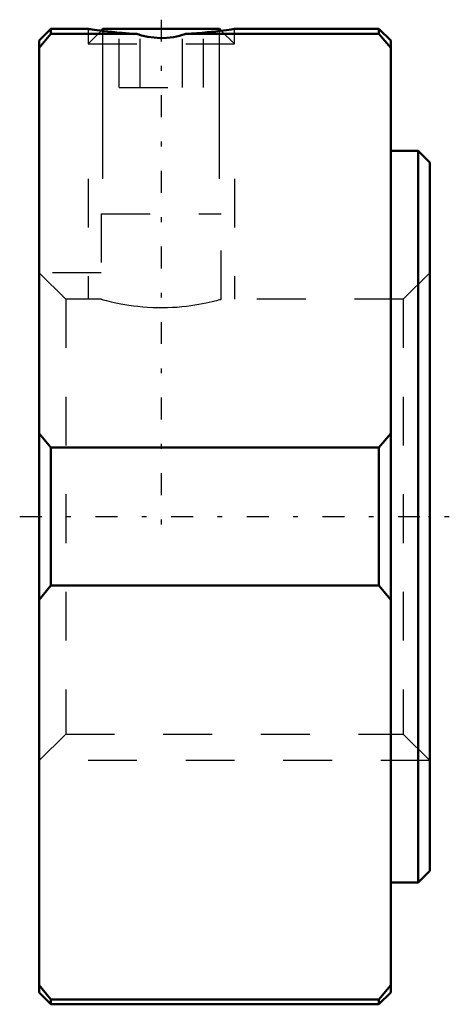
# Model space of a CAD drawing. Header units: millimetres. Extents: x -8.4 to 0.4, y -10 to 10.2.
import ezdxf

# ---------------------------------------------------------------- set-up
doc = ezdxf.new("R2010")
doc.units = ezdxf.units.MM
doc.linetypes.add('Center', pattern=[1.5, 0.45, -0.5, 0.05, -0.5])
doc.linetypes.add('Dashed', pattern=[2, 1, -1])
for name, color, linetype, lineweight in [('2d ConnectionPoints', 7, 'Continuous', 50), ('AM_0', 7, 'Continuous', 50), ('AM_5', 3, 'Continuous', 25), ('AM_7', 7, 'Center', 25), ('AM_9', 6, 'Dashed', 25)]:
    doc.layers.add(name, color=color, linetype=linetype, lineweight=lineweight)

msp = doc.modelspace()

# ---------------------------------------------------------------- linework, layer by layer
at = {"layer": '2d ConnectionPoints'}
msp.add_point((0, 0), dxfattribs=at)
at = {"layer": 'AM_0'}
for p, q in [((-7.76, 10), (-8, 9.76)), ((-7.76, 9.899), (-8, 9.61)), ((-7, 10), (-7.76, 10)), ((-7.76, 10), (-7.76, 9.899)), ((-6, 9.899), (-7.76, 9.899)), ((-6.694, 10), (-6.73, 9.963)), ((-6.694, 10), (-4.306, 10)), ((-1.04, 9.899), (-5, 9.899)), ((-4.27, 9.963), (-4.306, 10)), ((-1.04, 10), (-4, 10)), ((-0.8, 9.76), (-1.04, 10)), ((-1.04, 10), (-1.04, 9.899)), ((-0.8, 9.61), (-1.04, 9.899)), ((-8, 9.76), (-8, -9.76)), ((-0.8, 9.76), (-0.8, -9.76)), ((-0.24, 7.5), (-0.8, 7.5)), ((0, 7.26), (-0.24, 7.5)), ((-0.24, 7.5), (-0.24, -7.5)), ((0, 7.26), (0, -7.26)), ((-8, 1.704), (-7.76, 1.414)), ((-1.04, 1.414), (-0.8, 1.704)), ((-7.76, 1.414), (-1.04, 1.414)), ((-7.76, 1.414), (-7.76, -1.414)), ((-1.04, 1.414), (-1.04, -1.414)), ((-7.76, -1.414), (-8, -1.704)), ((-1.04, -1.414), (-7.76, -1.414)), ((-0.8, -1.704), (-1.04, -1.414)), ((-0.24, -7.5), (0, -7.26)), ((-0.8, -7.5), (-0.24, -7.5)), ((-8, -9.61), (-7.76, -9.899)), ((-1.04, -9.899), (-0.8, -9.61)), ((-8, -9.76), (-7.76, -10)), ((-1.04, -10), (-0.8, -9.76)), ((-7.76, -9.899), (-7.76, -10)), ((-7.76, -9.899), (-1.04, -9.899)), ((-7.76, -10), (-1.04, -10)), ((-1.04, -9.899), (-1.04, -10))]:
    msp.add_line(p, q, dxfattribs=at)
for points in [[(-7, 10), (-6.995, 9.999), (-6.98, 9.997), (-6.953, 9.993), (-6.917, 9.988), (-6.871, 9.981), (-6.816, 9.974), (-6.751, 9.966), (-6.676, 9.957), (-6.595, 9.947), (-6.506, 9.938), (-6.408, 9.928), (-6.303, 9.919), (-6.156, 9.909), (-6, 9.899)], [(-5, 9.899), (-5.125, 9.861), (-5.253, 9.834), (-5.383, 9.818), (-5.514, 9.814), (-5.645, 9.821), (-5.774, 9.839), (-5.902, 9.868), (-6, 9.899)], [(-5, 9.899), (-4.884, 9.906), (-4.773, 9.914), (-4.663, 9.922), (-4.56, 9.931), (-4.466, 9.941), (-4.379, 9.95), (-4.298, 9.96), (-4.226, 9.969), (-4.164, 9.977), (-4.112, 9.984), (-4.068, 9.99), (-4.035, 9.995), (-4.009, 9.999), (-4, 10)]]:
    msp.add_lwpolyline(points, dxfattribs=at)
at = {"layer": 'AM_5'}
for p, q in [((-6.694, 6.929), (-6.694, 10)), ((-4.306, 6.929), (-4.306, 10))]:
    msp.add_line(p, q, dxfattribs=at)
at = {"layer": 'AM_5', "linetype": 'Dashed'}
for p, q in [((-7, 6.929), (-7, 4.458)), ((-4, 6.929), (-4, 4.458)), ((-6.73, 5), (-8, 5)), ((0, -5), (-8, -5))]:
    msp.add_line(p, q, dxfattribs=at)
at = {"layer": 'AM_7'}
for p, q in [((-5.5, 10.19), (-5.5, -0.346)), ((-8.4, 0), (0.4, 0))]:
    msp.add_line(p, q, dxfattribs=at)
at = {"layer": 'AM_9'}
for p, q in [((-7, 10), (-7, 9.694)), ((-6.73, 9.963), (-7, 9.694)), ((-6.366, 8.8), (-6.366, 10)), ((-5.933, 8.8), (-5.933, 10)), ((-5.067, 8.8), (-5.067, 10)), ((-4.634, 8.8), (-4.634, 10)), ((-4, 9.694), (-4.27, 9.963)), ((-4, 9.694), (-4, 10)), ((-7, 9.694), (-4, 9.694)), ((-6.366, 8.8), (-4.634, 8.8)), ((-6.73, 6.209), (-6.73, 4.458)), ((-6.73, 6.209), (-4.271, 6.209)), ((-4.271, 4.458), (-4.271, 6.209)), ((-7.458, 4.458), (-8, 5)), ((0, 5), (-0.542, 4.458)), ((-6.73, 4.458), (-7.458, 4.458)), ((-7.458, 4.458), (-7.458, -4.458)), ((-0.542, 4.458), (-4.271, 4.458)), ((-0.542, 4.458), (-0.542, -4.458)), ((-8, -5), (-7.458, -4.458)), ((-7.458, -4.458), (-0.542, -4.458)), ((-0.542, -4.458), (0, -5))]:
    msp.add_line(p, q, dxfattribs=at)
msp.add_lwpolyline([(-6.73, 4.458), (-6.729, 4.458), (-6.724, 4.457), (-6.71, 4.453), (-6.689, 4.447), (-6.659, 4.439), (-6.621, 4.43), (-6.577, 4.419), (-6.525, 4.407), (-6.466, 4.393), (-6.399, 4.379), (-6.327, 4.365), (-6.248, 4.35), (-6.162, 4.337), (-6.071, 4.324), (-5.978, 4.312), (-5.881, 4.303), (-5.779, 4.295), (-5.674, 4.289), (-5.574, 4.286), (-5.473, 4.286), (-5.37, 4.288), (-5.268, 4.292), (-5.172, 4.298), (-5.079, 4.306), (-4.986, 4.316), (-4.896, 4.328), (-4.811, 4.341), (-4.731, 4.354), (-4.654, 4.368), (-4.582, 4.383), (-4.517, 4.397), (-4.459, 4.41), (-4.406, 4.423), (-4.362, 4.434), (-4.327, 4.443), (-4.3, 4.45), (-4.282, 4.455), (-4.272, 4.458), (-4.271, 4.458)], dxfattribs=at)

doc.saveas('drawing.dxf')
